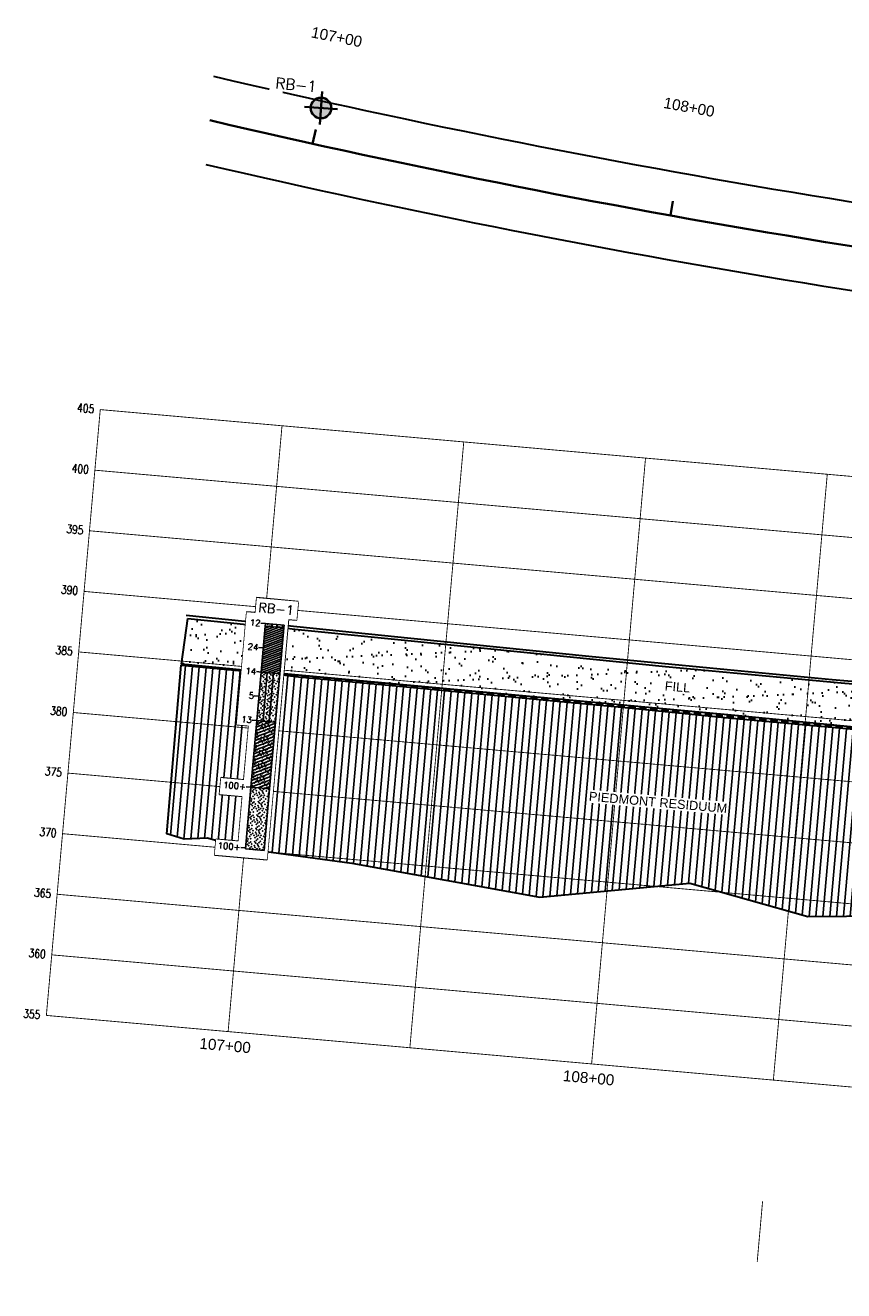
# Model space of a CAD drawing. Header units: feet. Extents: x 1596540 to 2197648, y 451737 to 924248.
# Tile 6 of 40: x 2195583 to 2195807, y 454016 to 454363. Entities that reach past the tile are written whole.
import ezdxf
from ezdxf.enums import TextEntityAlignment as Align

# ---------------------------------------------------------------- set-up
doc = ezdxf.new("R2010")
doc.units = ezdxf.units.FT
doc.header["$LTSCALE"] = 0.5
doc.header["$MEASUREMENT"] = 0
doc.set_wipeout_variables(frame=1)
for name, pattern in [('DASH', [0.12, 0.08, -0.04]), ('DASHED2', [0.375, 0.25, -0.125]), ('SOLID', [0])]:
    doc.linetypes.add(name, pattern=pattern)
for name, color, linetype, lineweight in [('BR_CONCRETE', 91, 'Continuous', 35), ('BR_GRID LINES', 253, 'DASHED2', 25), ('BR_PROPOSED_TRAVELWAY', 137, 'Continuous', 30), ('BR_TEXT', 141, 'Continuous', 20), ('RD_HC_TX_Sta50', 7, 'Continuous', 30), ('RD_PD_RW', 12, 'Continuous', 30), ('strat', 7, 'Continuous', 30)]:
    doc.layers.add(name, color=color, linetype=linetype, lineweight=lineweight)
doc.layers.add('paper', color=1, linetype='Continuous', lineweight=30, plot=False)
doc.layers.add('RB-1', color=1, linetype='SOLID')
doc.styles.add('Arial', font='arial.ttf', dxfattribs={"height": 0.0556})
doc.styles.add('ROMAND', font='romand', dxfattribs={"height": 1})
doc.styles.get("Standard").update_dxf_attribs({"font": 'simplex.shx'})
pattern_1 = [(32.4167009, (352217.911, -171895.133), (0.323935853, 5.774480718), [0, -4.56, 0, -5.1, 0, -4.875]), (2.4167009, (352217.911, -171895.133), (6.038608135, 7.96271146), [0, -2.46, 0, -4.11, 0, -1.575]), (322.4167009, (352214.2356, -171894.806), (9.307185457, -0.810865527), [0, -1.5, 0, -5.4, 0, -7.05]), (312.4167009, (352214.236, -171894.806), (9.21620653, 1.823606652), [0, -0.75, 0, -3.54, 0, -4.05])]
pattern_2 = [(84.9167009, (352217.911, -171895.1332), (-1.8676255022, 0.1661324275), [])]

# ---------------------------------------------------------------- blocks, each defined once
blk = doc.blocks.new('FME-STB red')
h = blk.add_hatch(color=1)
edge = h.paths.add_edge_path()
edge.add_line((0, 0), (0, -0.141))
edge.add_arc((0, 0), 0.141, 270, 360)
edge.add_line((0.141, 0), (0, 0))
edge = h.paths.add_edge_path()
edge.add_line((-0.141, 0), (0, 0))
edge.add_line((0, 0), (0, 0.141))
edge.add_arc((0, 0), 0.141, 90, 180)
at = {"true_color": 0xffffff}
h = blk.add_hatch(color=7, dxfattribs=at)
edge = h.paths.add_edge_path()
edge.add_line((0, 0), (0, 0.141))
edge.add_arc((0, 0), 0.141, 0, 90, ccw=False)
edge.add_line((0.141, 0), (0, 0))
edge = h.paths.add_edge_path()
edge.add_line((-0.141, 0), (0, 0))
edge.add_line((0, 0), (0, -0.141))
edge.add_arc((0, 0), 0.141, 180, 270, ccw=False)
at = {"color": 7, "lineweight": 35}
for points in [[(0, -0.228), (0, 0.228)], [(0.228, 0), (-0.228, 0)]]:
    blk.add_lwpolyline(points, dxfattribs=at)
blk.add_circle((0, 0), 0.141, dxfattribs=at)
blk = doc.blocks.new('rb-1')
at = {"layer": 'paper'}
blk.add_lwpolyline([(5.87, 6.78), (-5.55, 6.78), (-5.55, 2.67), (-7.95, 2.67), (-7.95, -28.26), (-4.64, -28.26), (-4.64, -43.22), (-10.92, -43.22), (-10.92, -47.67), (-4.64, -47.67), (-4.64, -60.11), (-10.8, -60.11), (-10.8, -64.34), (3.58, -64.34), (3.58, 1.76), (5.83, 1.76)], close=True, dxfattribs=at)
at = {"color": 7, "true_color": 0xffffff}
blk.add_wipeout([(5.87, 6.78), (-5.55, 6.78), (-5.55, 2.67), (-7.95, 2.67), (-7.95, -28.26), (-4.64, -28.26), (-4.64, -43.22), (-10.92, -43.22), (-10.92, -47.67), (-4.64, -47.67), (-4.64, -60.11), (-10.8, -60.11), (-10.8, -64.34), (3.58, -64.34), (3.58, 1.76), (5.83, 1.76)], dxfattribs=at).dxf.layer = 'RB-1'
at = {"layer": 'RB-1', "color": 7, "linetype": 'SOLID'}
for p, q in [((-3.85, 0), (-2.57, 0)), ((-2.57, 0), (-2.57, -0.67)), ((-2.57, 0), (2.57, 0)), ((2.57, -0.67), (2.57, 0)), ((-2.57, -0.67), (2.57, -0.67)), ((-2.57, -1.28), (-1.28, -0.67)), ((-2.57, -1.89), (0, -0.67)), ((-2.57, -2.5), (1.28, -0.67)), ((-2.57, -3.11), (2.57, -0.67)), ((-2.57, -0.67), (-2.57, -13.33)), ((-2.57, -3.72), (2.57, -1.28)), ((-2.57, -4.33), (2.57, -1.89)), ((-2.57, -4.94), (2.57, -2.5)), ((-2.57, -5.56), (2.57, -3.11)), ((-1.3, -0.67), (-1.56, -0.48)), ((-0.55, -0.6), (-0.8, -0.12)), ((0.46, -0.6), (0.72, -0.12)), ((1.22, -0.67), (1.42, -0.52)), ((1.42, -0.52), (1.48, -0.48)), ((2.57, -13.33), (2.57, -0.67)), ((-3.85, -6.67), (-2.57, -6.67)), ((-2.57, -6.17), (2.57, -3.72)), ((-2.57, -6.78), (2.57, -4.33)), ((-2.57, -7.39), (2.57, -4.94)), ((-2.57, -8), (2.57, -5.56)), ((-2.57, -8.61), (2.57, -6.17)), ((-2.57, -9.22), (2.57, -6.78)), ((-2.57, -9.83), (2.57, -7.39)), ((-2.57, -10.44), (2.57, -8)), ((-2.57, -11.06), (2.57, -8.61)), ((-2.57, -11.67), (2.57, -9.22)), ((-2.57, -12.28), (2.57, -9.83)), ((-3.85, -13.33), (-2.57, -13.33)), ((-2.57, -12.89), (2.57, -10.44)), ((-2.57, -13.33), (2.57, -13.33)), ((-2.57, -13.33), (-2.57, -26.67)), ((-2.22, -13.33), (2.57, -11.06)), ((-0.93, -13.33), (2.57, -11.67)), ((-0.86, -26.67), (-0.86, -13.33)), ((0.35, -13.33), (2.57, -12.28)), ((0.86, -26.67), (0.86, -13.33)), ((1.63, -13.33), (2.57, -12.89)), ((2.57, -26.67), (2.57, -13.33)), ((-3.85, -20), (-2.57, -20)), ((-3.85, -26.67), (-2.57, -26.67)), ((-2.57, -26.67), (2.57, -26.67)), ((-2.57, -27.58), (-0.64, -26.67)), ((-2.57, -28.5), (1.28, -26.67)), ((-2.57, -26.67), (-2.57, -45)), ((-2.57, -29.42), (2.57, -26.97)), ((2.57, -45), (2.57, -26.67)), ((-2.57, -30.33), (2.57, -27.89)), ((-2.57, -31.25), (2.57, -28.81)), ((-2.57, -32.17), (2.57, -29.72)), ((-2.57, -33.08), (2.57, -30.64)), ((-2.57, -34), (2.57, -31.56)), ((-2.57, -34.92), (2.57, -32.47)), ((-2.57, -35.83), (2.57, -33.39)), ((-2.57, -36.75), (2.57, -34.31)), ((-2.57, -37.67), (2.57, -35.22)), ((-2.57, -38.58), (2.57, -36.14)), ((-2.57, -39.5), (2.57, -37.06)), ((-2.57, -40.42), (2.57, -37.97)), ((-2.57, -41.33), (2.57, -38.89)), ((-2.57, -42.25), (2.57, -39.81)), ((-2.57, -43.17), (2.57, -40.72)), ((-3.85, -45), (-2.57, -45)), ((-2.57, -44.08), (2.57, -41.64)), ((-2.57, -45), (2.57, -42.56)), ((-2.57, -45), (2.57, -45)), ((-2.57, -45), (-2.57, -62)), ((-0.64, -45), (2.57, -43.47)), ((1.28, -45), (2.57, -44.39)), ((2.57, -62), (2.57, -45)), ((-3.85, -61.67), (-2.57, -61.67)), ((-2.57, -62), (2.57, -62))]:
    blk.add_line(p, q, dxfattribs=at)
at = {"layer": 'RB-1', "color": 7}
for p in [(-2.48, -0.61), (-1.96, -0.12), (-0.94, -0.37), (0.6, -0.12), (0.96, -0.59), (2.14, -0.37), (-2.5, -13.79), (-2.11, -13.42), (-1.34, -13.61), (-0.19, -13.42), (0.08, -13.77), (0.97, -13.61), (2.35, -13.52), (-2.5, -15.07), (-2.5, -16.17), (-2.11, -14.34), (-2.11, -16.54), (-2.11, -17.09), (-1.73, -13.97), (-1.73, -14.71), (-1.73, -15.81), (-1.34, -15.26), (-1.34, -16.36), (-1.34, -17.27), (-0.96, -14.16), (-0.96, -14.89), (-0.57, -15.44), (-0.19, -14.52), (-0.19, -15.99), (-0.19, -17.09), (0.02, -14.95), (0.2, -15.62), (0.2, -16.72), (0.58, -13.97), (0.58, -16.36), (0.62, -15.33), (0.78, -14.39), (0.97, -14.71), (0.97, -17.27), (1.11, -15.81), (1.35, -15.26), (1.35, -16.91), (1.74, -13.97), (1.74, -16.17), (2.12, -15.44), (2.33, -14.81), (2.35, -17.18), (2.51, -14.34), (2.51, -15.81), (2.51, -16.54), (-2.5, -17.46), (-2.5, -18.74), (-2.5, -19.84), (-2.11, -18.01), (-2.11, -20.21), (-2.11, -20.76), (-1.73, -17.64), (-1.73, -18.37), (-1.73, -19.47), (-1.34, -18.92), (-1.34, -20.02), (-0.96, -17.82), (-0.96, -18.56), (-0.57, -19.11), (-0.19, -18.19), (-0.19, -19.66), (-0.19, -20.76), (0.02, -18.62), (0.08, -17.44), (0.2, -19.29), (0.2, -20.39), (0.58, -17.64), (0.58, -20.02), (0.62, -19), (0.78, -18.06), (0.97, -18.37), (1.11, -19.47), (1.35, -18.92), (1.35, -20.57), (1.74, -17.64), (1.74, -19.84), (2.12, -19.11), (2.33, -18.47), (2.51, -18.01), (2.51, -19.47), (2.51, -20.21), (-2.5, -21.12), (-2.5, -22.41), (-2.5, -23.51), (-2.11, -21.67), (-2.11, -23.87), (-1.73, -21.31), (-1.73, -22.04), (-1.73, -23.14), (-1.34, -20.94), (-1.34, -22.59), (-1.34, -23.69), (-0.96, -21.49), (-0.96, -22.22), (-0.57, -22.77), (-0.19, -21.86), (-0.19, -23.32), (0.02, -22.28), (0.08, -21.11), (0.2, -22.96), (0.2, -24.06), (0.58, -21.31), (0.58, -23.69), (0.62, -22.67), (0.78, -21.72), (0.97, -20.94), (0.97, -22.04), (1.11, -23.14), (1.35, -22.59), (1.35, -24.24), (1.74, -21.31), (1.74, -23.51), (2.12, -22.77), (2.33, -22.14), (2.35, -20.85), (2.51, -21.67), (2.51, -23.14), (2.51, -23.87), (-2.5, -24.79), (-2.5, -26.07), (-2.5, -27.12), (-2.11, -24.42), (-2.11, -25.34), (-2.11, -26.76), (-2.11, -27.67), (-1.73, -24.97), (-1.73, -25.71), (-1.73, -27.31), (-1.34, -24.61), (-1.34, -26.26), (-1.34, -26.94), (-0.96, -25.16), (-0.96, -25.89), (-0.96, -27.49), (-0.57, -26.44), (-0.19, -24.42), (-0.19, -25.52), (-0.19, -26.76), (0.02, -25.95), (0.08, -24.77), (0.08, -27.11), (0.2, -26.62), (0.58, -24.97), (0.58, -27.31), (0.62, -26.33), (0.78, -25.39), (0.78, -27.72), (0.97, -24.61), (0.97, -25.71), (0.97, -26.94), (1.35, -26.26), (1.74, -24.97), (1.74, -27.31), (2.12, -26.44), (2.33, -25.81), (2.35, -24.52), (2.35, -26.85), (2.51, -25.34), (2.51, -27.67), (-2.5, -28.41), (-2.5, -29.51), (-2.5, -30.79), (-2.11, -29.87), (-2.11, -30.42), (-1.73, -28.04), (-1.73, -29.14), (-1.73, -30.97), (-1.34, -28.59), (-1.34, -29.69), (-1.34, -30.61), (-0.96, -28.22), (-0.96, -31.16), (-0.57, -28.77), (-0.19, -27.86), (-0.19, -29.32), (-0.19, -30.42), (0.02, -28.28), (0.08, -30.77), (0.2, -28.96), (0.2, -30.06), (0.58, -29.69), (0.58, -30.97), (0.62, -28.67), (0.97, -28.04), (0.97, -30.61), (1.11, -29.14), (1.35, -28.59), (1.35, -30.24), (1.74, -29.51), (1.74, -30.97), (2.12, -28.77), (2.33, -28.14), (2.35, -30.52), (2.51, -29.14), (2.51, -29.87), (-2.5, -32.07), (-2.5, -33.17), (-2.5, -34.46), (-2.11, -31.34), (-2.11, -33.54), (-2.11, -34.09), (-1.73, -31.71), (-1.73, -32.81), (-1.73, -34.64), (-1.34, -32.26), (-1.34, -33.36), (-1.34, -34.27), (-0.96, -31.89), (-0.57, -32.44), (-0.19, -31.52), (-0.19, -32.99), (-0.19, -34.09), (0.02, -31.95), (0.08, -34.44), (0.2, -32.62), (0.2, -33.72), (0.58, -33.36), (0.58, -34.64), (0.62, -32.33), (0.78, -31.39), (0.97, -31.71), (0.97, -34.27), (1.11, -32.81), (1.35, -32.26), (1.35, -33.91), (1.74, -33.17), (1.74, -34.64), (2.12, -32.44), (2.33, -31.81), (2.35, -34.18), (2.51, -31.34), (2.51, -32.81), (2.51, -33.54), (-2.5, -35.74), (-2.5, -36.84), (-2.5, -38.12), (-2.11, -35.01), (-2.11, -37.21), (-2.11, -37.76), (-1.73, -35.37), (-1.73, -36.47), (-1.34, -35.92), (-1.34, -37.02), (-1.34, -37.94), (-0.96, -34.82), (-0.96, -35.56), (-0.57, -36.11), (-0.19, -35.19), (-0.19, -36.66), (-0.19, -37.76), (0.02, -35.62), (0.08, -38.11), (0.2, -36.29), (0.2, -37.39), (0.58, -37.02), (0.62, -36), (0.78, -35.06), (0.97, -35.37), (0.97, -37.94), (1.11, -36.47), (1.35, -35.92), (1.35, -37.57), (1.74, -36.84), (2.12, -36.11), (2.33, -35.47), (2.35, -37.85), (2.51, -35.01), (2.51, -36.47), (2.51, -37.21), (-2.5, -39.41), (-2.5, -40.51), (-2.11, -38.67), (-2.11, -40.87), (-2.11, -41.42), (-1.73, -38.31), (-1.73, -39.04), (-1.73, -40.14), (-1.34, -39.59), (-1.34, -40.69), (-1.34, -41.61), (-0.96, -38.49), (-0.96, -39.22), (-0.57, -39.77), (-0.19, -38.86), (-0.19, -40.32), (-0.19, -41.42), (0.02, -39.28), (0.2, -39.96), (0.2, -41.06), (0.58, -38.31), (0.58, -40.69), (0.62, -39.67), (0.78, -38.72), (0.97, -39.04), (0.97, -41.61), (1.11, -40.14), (1.35, -39.59), (1.35, -41.24), (1.74, -38.31), (1.74, -40.51), (2.12, -39.77), (2.33, -39.14), (2.35, -41.52), (2.51, -38.67), (2.51, -40.14), (2.51, -40.87), (-2.5, -41.79), (-2.5, -43.07), (-2.5, -44.17), (-2.11, -42.34), (-2.11, -44.54), (-1.73, -41.97), (-1.73, -42.71), (-1.73, -43.81), (-1.34, -43.26), (-1.34, -44.36), (-0.96, -42.16), (-0.96, -42.89), (-0.57, -43.44), (-0.19, -42.52), (-0.19, -43.99), (0.02, -42.95), (0.08, -41.77), (0.2, -43.62), (0.2, -44.72), (0.58, -41.97), (0.58, -44.36), (0.62, -43.33), (0.78, -42.39), (0.97, -42.71), (1.11, -43.81), (1.35, -43.26), (1.35, -44.91), (1.74, -41.97), (1.74, -44.17), (2.12, -43.44), (2.33, -42.81), (2.51, -42.34), (2.51, -43.81), (2.51, -44.54), (-2.5, -45.46), (-2.5, -46.74), (-2.5, -47.84), (-2.11, -45.09), (-2.11, -46.01), (-2.11, -48.21), (-1.73, -45.64), (-1.73, -46.37), (-1.73, -47.47), (-1.34, -45.27), (-1.34, -46.92), (-1.34, -48.02), (-0.96, -45.82), (-0.96, -46.56), (-0.57, -47.11), (-0.19, -45.09), (-0.19, -46.19), (-0.19, -47.66), (0.02, -46.62), (0.08, -45.44), (0.2, -47.29), (0.2, -48.39), (0.58, -45.64), (0.58, -48.02), (0.62, -47), (0.78, -46.06), (0.97, -45.27), (0.97, -46.37), (1.11, -47.47), (1.35, -46.92), (1.74, -45.64), (1.74, -47.84), (2.12, -47.11), (2.33, -46.47), (2.35, -45.18), (2.51, -46.01), (2.51, -47.47), (2.51, -48.21), (-2.5, -49.12), (-2.5, -50.41), (-2.5, -51.51), (-2.11, -48.76), (-2.11, -49.67), (-2.11, -51.87), (-1.73, -49.31), (-1.73, -50.04), (-1.73, -51.14), (-1.34, -48.94), (-1.34, -50.59), (-1.34, -51.69), (-0.96, -49.49), (-0.96, -50.22), (-0.57, -50.77), (-0.19, -48.76), (-0.19, -49.86), (-0.19, -51.32), (0.02, -50.28), (0.08, -49.11), (0.2, -50.96), (0.58, -49.31), (0.58, -51.69), (0.62, -50.67), (0.78, -49.72), (0.97, -48.94), (0.97, -50.04), (1.11, -51.14), (1.35, -48.57), (1.35, -50.59), (1.74, -49.31), (1.74, -51.51), (2.12, -50.77), (2.33, -50.14), (2.35, -48.85), (2.51, -49.67), (2.51, -51.14), (2.51, -51.87), (-2.5, -52.79), (-2.5, -54.07), (-2.5, -55.17), (-2.11, -52.42), (-2.11, -53.34), (-1.73, -52.97), (-1.73, -53.71), (-1.73, -54.81), (-1.34, -52.61), (-1.34, -54.26), (-1.34, -55.36), (-0.96, -53.16), (-0.96, -53.89), (-0.57, -54.44), (-0.19, -52.42), (-0.19, -53.52), (-0.19, -54.99), (0.02, -53.95), (0.08, -52.77), (0.2, -52.06), (0.2, -54.62), (0.58, -52.97), (0.58, -55.36), (0.62, -54.33), (0.78, -53.39), (0.97, -52.61), (0.97, -53.71), (1.11, -54.81), (1.35, -52.24), (1.35, -54.26), (1.74, -52.97), (1.74, -55.17), (2.12, -54.44), (2.33, -53.81), (2.35, -52.52), (2.51, -53.34), (2.51, -54.81), (-2.5, -56.46), (-2.5, -57.74), (-2.5, -58.84), (-2.11, -55.54), (-2.11, -56.09), (-2.11, -57.01), (-1.73, -56.64), (-1.73, -57.37), (-1.73, -58.47), (-1.34, -56.27), (-1.34, -57.92), (-0.96, -56.82), (-0.96, -57.56), (-0.57, -58.11), (-0.19, -56.09), (-0.19, -57.19), (-0.19, -58.66), (0.02, -57.62), (0.08, -56.44), (0.2, -55.72), (0.2, -58.29), (0.58, -56.64), (0.62, -58), (0.78, -57.06), (0.97, -56.27), (0.97, -57.37), (1.11, -58.47), (1.35, -55.91), (1.35, -57.92), (1.74, -56.64), (1.74, -58.84), (2.12, -58.11), (2.33, -57.47), (2.35, -56.18), (2.51, -55.54), (2.51, -57.01), (2.51, -58.47), (-2.5, -60.12), (-2.5, -61.41), (-2.11, -59.21), (-2.11, -59.76), (-2.11, -60.67), (-1.73, -60.31), (-1.73, -61.04), (-1.34, -59.02), (-1.34, -59.94), (-1.34, -61.59), (-0.96, -60.49), (-0.96, -61.22), (-0.57, -61.77), (-0.19, -59.76), (-0.19, -60.86), (0.02, -61.28), (0.08, -60.11), (0.2, -59.39), (0.2, -61.96), (0.58, -59.02), (0.58, -60.31), (0.62, -61.67), (0.78, -60.72), (0.97, -59.94), (0.97, -61.04), (1.35, -59.57), (1.35, -61.59), (1.74, -60.31), (2.12, -61.77), (2.33, -61.14), (2.35, -59.85), (2.51, -59.21), (2.51, -60.67)]:
    blk.add_point(p, dxfattribs=at)
at = {"layer": 'RB-1', "color": 134, "style": 'ROMAND'}
blk.add_text('RB-1', height=2.6, dxfattribs=at).set_placement((0, 2.98), align=Align.CENTER)
at = {"layer": 'RB-1', "color": 7, "style": 'ROMAND'}
for s, p in [('12', (-3.93, 0)), ('24', (-3.93, -6.67)), ('14', (-3.93, -13.33)), ('5', (-3.93, -20)), ('13', (-3.93, -26.67)), ('100+', (-3.93, -45)), ('100+', (-3.93, -61.67))]:
    blk.add_text(s, height=1.7, dxfattribs=at).set_placement(p, align=Align.MIDDLE_RIGHT)

msp = doc.modelspace()

# ---------------------------------------------------------------- hatches: boundary and pattern name
at = {"layer": 'strat', "lineweight": 30, "transparency": 33554648}
h = msp.add_hatch(dxfattribs=at)
h.set_pattern_fill('AR-SAND', color=256, scale=3, angle=-5.083299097)
h.set_pattern_definition(pattern_1)
h.paths.add_polyline_path([(2195627.7727356, 454200.0846682), (2195644.8331983, 454198.3313346), (2195643.8306804, 454185.8484501), (2195626.0466952, 454187.5578612)])
h = msp.add_hatch(dxfattribs=at)
h.set_pattern_fill('AR-SAND', color=256, scale=3, angle=-5.083299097)
h.set_pattern_definition(pattern_1)
h.paths.add_polyline_path([(2195654.2050676, 454197.4159891), (2195653.1163608, 454185.1125948), (2195713.5174211, 454179.5590306), (2195778.629596, 454173.4677727), (2195844.7182447, 454166.9895266), (2195845.994743, 454179.3407908), (2195840.548059, 454179.6946407), (2195827.2026941, 454180.679296), (2195807.8338503, 454182.2563479), (2195794.0280889, 454183.5049142), (2195758.664946, 454186.8801375), (2195725.2943692, 454190.2411963), (2195657.0752747, 454197.0701557)])
at = {"layer": 'strat', "lineweight": 25, "transparency": 33554602}
h = msp.add_hatch(dxfattribs=at)
h.set_pattern_fill('ANSI31', color=256, scale=15, angle=39.916700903)
h.set_pattern_definition(pattern_2)
h.paths.add_polyline_path([(2195625.9774915, 454187.2620102), (2195647.5838131, 454185.3157005), (2195643.302823, 454136.948657), (2195633.1573792, 454139.8476876), (2195626.7496642, 454139.6316895), (2195621.9608485, 454141.040206)])
h = msp.add_hatch(dxfattribs=at)
h.set_pattern_fill('ANSI31', color=256, scale=15, angle=39.916700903)
h.set_pattern_definition(pattern_2)
h.paths.add_polyline_path([(2195653.0686793, 454184.6020239), (2195648.6216248, 454136.3490115), (2195672.7125856, 454133.0523299), (2195724.2258114, 454123.6875496), (2195765.2923321, 454127.5905275), (2195797.6333454, 454118.3764121), (2195840.1002747, 454118.8005014), (2195844.6887652, 454166.4754566), (2195827.4218164, 454168.1070109), (2195810.241375, 454169.6554859), (2195774.9326777, 454172.885155), (2195748.5998709, 454175.5377434), (2195727.0915918, 454177.4992067), (2195684.7126994, 454181.5654324), (2195658.0536419, 454184.0165655)])

# ---------------------------------------------------------------- linework, layer by layer
at = {"layer": 'BR_CONCRETE'}
for p, q in [((2195661.9443668, 454330.1830529), (2195662.8092734, 454334.0884257)), ((2195759.9850482, 454310.5185792), (2195760.6930897, 454314.4554151))]:
    msp.add_line(p, q, dxfattribs=at)
msp.add_arc((2196202.5110003, 456771.0410403), 2500, 256.8501736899, 264.7372489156, dxfattribs=at)
at = {"layer": 'BR_GRID LINES', "ltscale": 0.052083, "const_width": 0.2333333}
for points in [[(2195588.9960351, 454091.3144935), (2195603.763362, 454257.3256492), (2196450.4202563, 454182.0122821)], [(2195638.7993818, 454086.8842954), (2195653.5667087, 454252.8954512)], [(2195688.6027285, 454082.4540974), (2195703.3700554, 454248.4652531)], [(2195738.4060753, 454078.0238993), (2195753.1734021, 454244.0350551)], [(2195602.2866293, 454240.7245337), (2196448.9435236, 454165.4111666)], [(2195788.209422, 454073.5937012), (2195802.9767489, 454239.604857)], [(2195600.8098966, 454224.1234181), (2196447.4667909, 454148.810051)], [(2195599.3316872, 454207.5057014), (2196445.9885815, 454132.1923343)], [(2195597.8564312, 454190.9211869), (2196444.5133255, 454115.6078198)], [(2195596.3796985, 454174.3200714), (2196443.0365929, 454099.0067043)], [(2195594.9029658, 454157.7189558), (2196441.5598602, 454082.4055887)], [(2195593.4262331, 454141.1178402), (2196440.0831275, 454065.8044731)], [(2195591.9495005, 454124.5167246), (2196438.6063948, 454049.2033575)], [(2195590.4727678, 454107.9156091), (2196437.1296621, 454032.602242)], [(2195588.9960351, 454091.3144935), (2196435.6529294, 454016.0011264)], [(2195783.7792239, 454023.7903545), (2195785.2559566, 454040.3914701)]]:
    msp.add_lwpolyline(points, dxfattribs=at)
at = {"layer": 'BR_PROPOSED_TRAVELWAY'}
for radius, start in [(2488, 256.8110066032), (2512, 256.8889628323)]:
    msp.add_arc((2196202.5110003, 456771.0410403), radius, start, 264.7372489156, dxfattribs=at)
at = {"layer": 'paper'}
for points in [[(2195627.7727356, 454200.0846682), (2195644.8331983, 454198.3313346), (2195643.8306804, 454185.8484501), (2195626.0466952, 454187.5578612)], [(2195654.2050676, 454197.4159891), (2195653.1163608, 454185.1125948), (2195713.5174211, 454179.5590306), (2195778.629596, 454173.4677727), (2195844.7182447, 454166.9895266), (2195845.994743, 454179.3407908), (2195840.548059, 454179.6946407), (2195827.2026941, 454180.679296), (2195807.8338503, 454182.2563479), (2195794.0280889, 454183.5049142), (2195758.664946, 454186.8801375), (2195725.2943692, 454190.2411963), (2195657.0752747, 454197.0701557)], [(2195625.9774915, 454187.2620102), (2195647.5838131, 454185.3157005), (2195643.302823, 454136.948657), (2195633.1573792, 454139.8476876), (2195626.7496642, 454139.6316895), (2195621.9608485, 454141.040206)], [(2195653.0686793, 454184.6020239), (2195653.0686793, 454184.6020239), (2195648.6216248, 454136.3490115), (2195672.7125856, 454133.0523299), (2195724.2258114, 454123.6875496), (2195765.2923321, 454127.5905275), (2195797.6333454, 454118.3764121), (2195840.1002747, 454118.8005014), (2195844.6887652, 454166.4754566), (2195827.4218164, 454168.1070109), (2195810.241375, 454169.6554859), (2195774.9326777, 454172.885155), (2195748.5998709, 454175.5377434), (2195727.0915918, 454177.4992067), (2195684.7126994, 454181.5654324), (2195658.0536419, 454184.0165655)]]:
    msp.add_lwpolyline(points, close=True, dxfattribs=at)
at = {"layer": 'RD_PD_RW'}
msp.add_lwpolyline([(2196023.3533091, 454181.3434339), (2196012.5245922, 454181.4534966), (2196001.9341846, 454181.4164635), (2195991.5191178, 454181.2606584), (2195981.2164232, 454181.014405), (2195970.963132, 454180.706027), (2195960.6962756, 454180.363848), (2195950.3528855, 454180.0161919), (2195939.8855456, 454179.6889556), (2195929.3090503, 454179.3983292), (2195918.6537467, 454179.1580761), (2195907.9499818, 454178.9819594), (2195897.2281026, 454178.8837427), (2195886.5184562, 454178.8771892), (2195875.8513896, 454178.9760623), (2195865.2572498, 454179.1941252), (2195854.4549391, 454179.5725837), (2195841.917581, 454180.2624129), (2195825.806854, 454181.44203), (2195804.2844367, 454183.2898524), (2195775.5120078, 454185.9842975), (2195737.6512459, 454189.7037828), (2195688.8638297, 454194.6267254), (2195627.3114378, 454200.9315429)], dxfattribs=at)
at = {"layer": 'strat', "linetype": 'DASH', "lineweight": 40, "ltscale": 50, "flags": 128}
for points in [[(2195643.7958811, 454185.7342395), (2195625.9473654, 454187.4189363)], [(2195652.9338876, 454184.9148932), (2195843.7526347, 454166.8338533)]]:
    msp.add_lwpolyline(points, dxfattribs=at)

# ---------------------------------------------------------------- block references
at = {"layer": 'RD_PD_RW', "xscale": 20, "yscale": 20, "zscale": 20, "rotation": 355.4476096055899}
msp.add_blockref('FME-STB red', (2195664.2511942, 454339.9688936, 388.587), dxfattribs=at)

# ---------------------------------------------------------------- texts
at = {"style": 'ROMAND', "width": 0.78}
for s, p in [('405', (2195602.1032504, 454257.4733225)), ('400', (2195600.6265177, 454240.8722069)), ('395', (2195599.149785, 454224.2710914)), ('390', (2195597.6730523, 454207.6699758)), ('385', (2195596.1963196, 454191.0688602)), ('380', (2195594.719587, 454174.4677446)), ('375', (2195593.2428543, 454157.8666291)), ('370', (2195591.7661216, 454141.2655135)), ('365', (2195590.2893889, 454124.6643979)), ('360', (2195588.8126562, 454108.0632823)), ('355', (2195587.3359235, 454091.4621668))]:
    msp.add_text(s, height=2.325, rotation=354.916700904, dxfattribs=at).set_placement(p, align=Align.MIDDLE_RIGHT)
at = {"layer": 'BR_TEXT', "style": 'Arial'}
for s, p in [('107+00', (2195631.0921982, 454085.1896643)), ('108+00', (2195730.6988917, 454076.3292682))]:
    msp.add_text(s, height=3, rotation=354.916700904, dxfattribs=at).set_placement(p, align=Align.TOP_LEFT)
at = {"layer": 'RD_HC_TX_Sta50', "insert": (2195668.842138, 454360.9127494), "char_height": 3, "width": 13.931091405, "attachment_point": 2, "rotation": 348.715443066, "style": 'Arial', "bg_fill": 3, "box_fill_scale": 1.1, "bg_fill_color": 256, "bg_fill_transparency": 0}
msp.add_mtext('{\\W1;107+00}', dxfattribs=at)

# ---------------------------------------------------------------- next in the draw order: block references
at = {"layer": 'RD_PD_RW', "rotation": 354.9167009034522}
msp.add_blockref('rb-1', (2195651.5799952, 454198.458001), dxfattribs=at)

# ---------------------------------------------------------------- next in the draw order: texts
at = {"layer": 'RD_HC_TX_Sta50', "insert": (2195765.3977382, 454341.6952021), "char_height": 3, "width": 13.931091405, "attachment_point": 2, "rotation": 349.557694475, "style": 'Arial', "bg_fill": 3, "box_fill_scale": 1.1, "bg_fill_color": 256, "bg_fill_transparency": 0}
msp.add_mtext('{\\W1;108+00}', dxfattribs=at)
at = {"layer": 'RD_PD_RW', "color": 7, "insert": (2195651.9222952, 454348.3326744), "char_height": 3, "attachment_point": 1, "rotation": 354.916700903, "bg_fill": 3, "box_fill_scale": 1.5, "bg_fill_color": 256, "bg_fill_transparency": 0}
msp.add_mtext_dynamic_manual_height_columns('RB-1', width=0.668666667, gutter_width=1, heights=[0], dxfattribs=at)
at = {"layer": 'strat', "color": 7, "char_height": 2.5, "attachment_point": 1, "rotation": 354.916700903, "style": 'Arial', "bg_fill": 3, "box_fill_scale": 1.2, "bg_fill_color": 256, "bg_fill_transparency": 0}
for s, insert, width in [('FILL', (2195758.5794224, 454182.8879286), 6.888915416), ('PIEDMONT RESIDUUM', (2195737.7852739, 454152.6401737), 37.791030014)]:
    msp.add_mtext(s, dxfattribs=dict(at, insert=insert, width=width))

doc.saveas('drawing.dxf')
